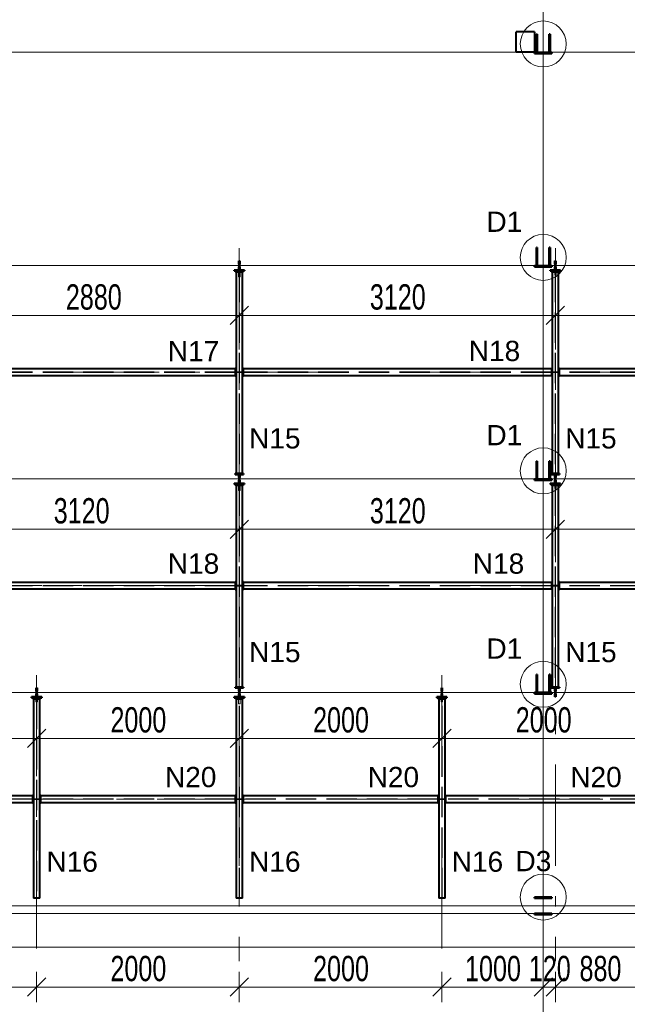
# Model space of a CAD drawing. Header units: metres. Extents: x 212 to 317, y 37 to 97.
# Tile 9 of 52: x 241 to 247, y 42 to 52. Entities that reach past the tile are written whole.
import ezdxf

# ---------------------------------------------------------------- set-up
doc = ezdxf.new("R2010")
doc.units = ezdxf.units.M
doc.linetypes.add('__RA_15', pattern=[1.7, 1, -0.3, 0.1, -0.3])
doc.linetypes.add('__RA_2', pattern=[0.4, 0.3, -0.1])
for name, color, linetype, lineweight in [('OSY', 204, '__RA_15', 13), ('POPIS', 7, 'Continuous', 13), ('Standard', 7, 'Continuous', 40), ('VYZTUZ', 11, 'Continuous', 50)]:
    doc.layers.add(name, color=color, linetype=linetype, lineweight=lineweight)
doc.styles.add('ARIAL', font='ARIAL.TTF')

msp = doc.modelspace()

# ---------------------------------------------------------------- linework, layer by layer
at = {"layer": 'OSY', "color": 204, "linetype": 'Continuous', "lineweight": 13}
for p, q in [((246.3962, 40.4228), (246.3962, 66.9208)), ((226.837, 51.728), (298.4065, 51.728)), ((225.637, 49.6203), (298.4065, 49.6203)), ((224.437, 47.5126), (298.4065, 47.5126)), ((222.1385, 45.4049), (298.4065, 45.4049)), ((222.1385, 43.2972), (298.4065, 43.2972))]:
    msp.add_line(p, q, dxfattribs=at)
at = {"layer": 'OSY', "color": 204, "linetype": '__RA_15', "lineweight": 13}
for p, q in [((243.3962, 49.7913), (243.3962, 42.7513)), ((246.5162, 49.7913), (246.5162, 42.7513)), ((224.606, 48.5665), (292.136, 48.5665)), ((223.446, 46.4588), (293.446, 46.4588)), ((241.3962, 45.5759), (241.3962, 42.7513)), ((245.3962, 45.5759), (245.3962, 42.7513)), ((222.186, 44.3511), (294.576, 44.3511))]:
    msp.add_line(p, q, dxfattribs=at)
at = {"layer": 'Standard', "color": 1, "linetype": 'Continuous', "lineweight": 40}
for p, q in [((246.3102, 51.928), (246.1302, 51.928)), ((246.1302, 51.7266), (246.1302, 51.928)), ((246.3102, 51.928), (246.3102, 51.7266)), ((246.3282, 51.7308), (246.3282, 51.9043)), ((246.3362, 51.9043), (246.3282, 51.9043)), ((246.3362, 51.9043), (246.3362, 51.7308)), ((246.4642, 51.9043), (246.4562, 51.9043)), ((246.4562, 51.7308), (246.4562, 51.9043)), ((246.4642, 51.9043), (246.4642, 51.7308)), ((246.3282, 51.7308), (246.3362, 51.7308)), ((246.4562, 51.7308), (246.4642, 51.7308)), ((246.3102, 51.7266), (246.1302, 51.7266)), ((246.3102, 51.7152), (246.3102, 51.7252)), ((246.4802, 51.7252), (246.3102, 51.7252)), ((246.3102, 51.7152), (246.4802, 51.7152)), ((246.4802, 51.7252), (246.4802, 51.7152)), ((246.3282, 49.6231), (246.3282, 49.7966)), ((246.3362, 49.7966), (246.3282, 49.7966)), ((246.3362, 49.7966), (246.3362, 49.6231)), ((246.4642, 49.7966), (246.4562, 49.7966)), ((246.4562, 49.6231), (246.4562, 49.7966)), ((246.4642, 49.7966), (246.4642, 49.6231)), ((243.3922, 49.6653), (243.4002, 49.6653)), ((243.3922, 49.6331), (243.3922, 49.6653)), ((243.4002, 49.6331), (243.3922, 49.6331)), ((243.3922, 49.6331), (243.3922, 49.6231)), ((243.3922, 49.6231), (243.4002, 49.6231)), ((243.4002, 49.6175), (243.3922, 49.6175)), ((243.3922, 49.6175), (243.3922, 49.6075)), ((243.3922, 49.6075), (243.4002, 49.6075)), ((243.3922, 49.5753), (243.3922, 49.6075)), ((243.4002, 49.6653), (243.4002, 49.6331)), ((243.4002, 49.6231), (243.4002, 49.6331)), ((243.4002, 49.6075), (243.4002, 49.6175)), ((243.4002, 49.6075), (243.4002, 49.5753)), ((246.3102, 49.6075), (246.3102, 49.6175)), ((246.4802, 49.6175), (246.3102, 49.6175)), ((246.3102, 49.6075), (246.4802, 49.6075)), ((246.3282, 49.6231), (246.3362, 49.6231)), ((246.4562, 49.6231), (246.4642, 49.6231)), ((246.4802, 49.6175), (246.4802, 49.6075)), ((246.5122, 49.6653), (246.5202, 49.6653)), ((246.5122, 49.6331), (246.5122, 49.6653)), ((246.5202, 49.6331), (246.5122, 49.6331)), ((246.5122, 49.6331), (246.5122, 49.6231)), ((246.5122, 49.6231), (246.5202, 49.6231)), ((246.5202, 49.6175), (246.5122, 49.6175)), ((246.5122, 49.6175), (246.5122, 49.6075)), ((246.5122, 49.6075), (246.5202, 49.6075)), ((246.5122, 49.5753), (246.5122, 49.6075)), ((246.5202, 49.6653), (246.5202, 49.6331)), ((246.5202, 49.6231), (246.5202, 49.6331)), ((246.5202, 49.6075), (246.5202, 49.6175)), ((246.5202, 49.6075), (246.5202, 49.5753)), ((243.3462, 49.5673), (243.3462, 49.5753)), ((243.4462, 49.5753), (243.3462, 49.5753)), ((243.3462, 49.5673), (243.4462, 49.5673)), ((243.354, 49.5673), (243.354, 49.5623)), ((243.354, 49.5623), (243.389, 49.5623)), ((243.3642, 49.5573), (243.3642, 47.5656)), ((243.3642, 49.5573), (243.4282, 49.5573)), ((243.389, 49.5623), (243.389, 49.5573)), ((243.394, 49.5573), (243.394, 49.5673)), ((243.3984, 49.5673), (243.3984, 49.5573)), ((243.4034, 49.5573), (243.4034, 49.5623)), ((243.4034, 49.5623), (243.4384, 49.5623)), ((243.4282, 47.5656), (243.4282, 49.5573)), ((243.4384, 49.5623), (243.4384, 49.5673)), ((243.4462, 49.5753), (243.4462, 49.5673)), ((246.4662, 49.5673), (246.4662, 49.5753)), ((246.5662, 49.5753), (246.4662, 49.5753)), ((246.4662, 49.5673), (246.5662, 49.5673)), ((246.474, 49.5673), (246.474, 49.5623)), ((246.474, 49.5623), (246.509, 49.5623)), ((246.4842, 49.5573), (246.4842, 47.5656)), ((246.4842, 49.5573), (246.5482, 49.5573)), ((246.509, 49.5623), (246.509, 49.5573)), ((246.514, 49.5573), (246.514, 49.5673)), ((246.5184, 49.5673), (246.5184, 49.5573)), ((246.5234, 49.5573), (246.5234, 49.5623)), ((246.5234, 49.5623), (246.5584, 49.5623)), ((246.5482, 47.5656), (246.5482, 49.5573)), ((246.5584, 49.5623), (246.5584, 49.5673)), ((246.5662, 49.5753), (246.5662, 49.5673)), ((243.3562, 48.5985), (240.5562, 48.5985)), ((240.5562, 48.5345), (243.3562, 48.5345)), ((243.3562, 48.6065), (243.3562, 48.5985)), ((243.3562, 48.6065), (243.3642, 48.6065)), ((243.3562, 48.5985), (243.3562, 48.5345)), ((243.3562, 48.5345), (243.3562, 48.5265)), ((243.3642, 48.5265), (243.3562, 48.5265)), ((243.4282, 48.6065), (243.4362, 48.6065)), ((243.4362, 48.5265), (243.4282, 48.5265)), ((243.4362, 48.5985), (243.4362, 48.6065)), ((243.4362, 48.5345), (243.4362, 48.5985)), ((246.4762, 48.5985), (243.4362, 48.5985)), ((243.4362, 48.5265), (243.4362, 48.5345)), ((243.4362, 48.5345), (246.4762, 48.5345)), ((246.4762, 48.6065), (246.4762, 48.5985)), ((246.4762, 48.6065), (246.4842, 48.6065)), ((246.4762, 48.5985), (246.4762, 48.5345)), ((246.4762, 48.5345), (246.4762, 48.5265)), ((246.4842, 48.5265), (246.4762, 48.5265)), ((246.5482, 48.6065), (246.5562, 48.6065)), ((246.5562, 48.5265), (246.5482, 48.5265)), ((246.5562, 48.5985), (246.5562, 48.6065)), ((246.5562, 48.5345), (246.5562, 48.5985)), ((249.3562, 48.5985), (246.5562, 48.5985)), ((246.5562, 48.5265), (246.5562, 48.5345)), ((246.5562, 48.5345), (249.3562, 48.5345)), ((246.3282, 47.5154), (246.3282, 47.6889)), ((246.3362, 47.6889), (246.3282, 47.6889)), ((246.3362, 47.6889), (246.3362, 47.5154)), ((246.4642, 47.6889), (246.4562, 47.6889)), ((246.4562, 47.5154), (246.4562, 47.6889)), ((246.4642, 47.6889), (246.4642, 47.5154)), ((243.3562, 47.5576), (243.3562, 47.5656)), ((243.3642, 47.5656), (243.3562, 47.5656)), ((243.3562, 47.5576), (243.4362, 47.5576)), ((243.4282, 47.5656), (243.3642, 47.5656)), ((243.3922, 47.5254), (243.3922, 47.5576)), ((243.4002, 47.5576), (243.4002, 47.5254)), ((243.4362, 47.5656), (243.4282, 47.5656)), ((243.4362, 47.5656), (243.4362, 47.5576)), ((246.4762, 47.5576), (246.4762, 47.5656)), ((246.4842, 47.5656), (246.4762, 47.5656)), ((246.4762, 47.5576), (246.5562, 47.5576)), ((246.5482, 47.5656), (246.4842, 47.5656)), ((246.5122, 47.5254), (246.5122, 47.5576)), ((246.5202, 47.5576), (246.5202, 47.5254)), ((246.5562, 47.5656), (246.5482, 47.5656)), ((246.5562, 47.5656), (246.5562, 47.5576)), ((243.3462, 47.4596), (243.3462, 47.4676)), ((243.4462, 47.4676), (243.3462, 47.4676)), ((243.3462, 47.4596), (243.4462, 47.4596)), ((243.354, 47.4596), (243.354, 47.4546)), ((243.354, 47.4546), (243.389, 47.4546)), ((243.3642, 47.4496), (243.3642, 45.4579)), ((243.3642, 47.4496), (243.4282, 47.4496)), ((243.389, 47.4546), (243.389, 47.4496)), ((243.4002, 47.5254), (243.3922, 47.5254)), ((243.3922, 47.5254), (243.3922, 47.5154)), ((243.3922, 47.5154), (243.4002, 47.5154)), ((243.4002, 47.5098), (243.3922, 47.5098)), ((243.3922, 47.5098), (243.3922, 47.4998)), ((243.3922, 47.4998), (243.4002, 47.4998)), ((243.3922, 47.4676), (243.3922, 47.4998)), ((243.394, 47.4496), (243.394, 47.4596)), ((243.3984, 47.4596), (243.3984, 47.4496)), ((243.4002, 47.5154), (243.4002, 47.5254)), ((243.4002, 47.4998), (243.4002, 47.5098)), ((243.4002, 47.4998), (243.4002, 47.4676)), ((243.4034, 47.4496), (243.4034, 47.4546)), ((243.4034, 47.4546), (243.4384, 47.4546)), ((243.4282, 45.4579), (243.4282, 47.4496)), ((243.4384, 47.4546), (243.4384, 47.4596)), ((243.4462, 47.4676), (243.4462, 47.4596)), ((246.3102, 47.4998), (246.3102, 47.5098)), ((246.4802, 47.5098), (246.3102, 47.5098)), ((246.3102, 47.4998), (246.4802, 47.4998)), ((246.3282, 47.5154), (246.3362, 47.5154)), ((246.4562, 47.5154), (246.4642, 47.5154)), ((246.4662, 47.4596), (246.4662, 47.4676)), ((246.5662, 47.4676), (246.4662, 47.4676)), ((246.4662, 47.4596), (246.5662, 47.4596)), ((246.474, 47.4596), (246.474, 47.4546)), ((246.474, 47.4546), (246.509, 47.4546)), ((246.4802, 47.5098), (246.4802, 47.4998)), ((246.4842, 47.4496), (246.4842, 45.4579)), ((246.4842, 47.4496), (246.5482, 47.4496)), ((246.509, 47.4546), (246.509, 47.4496)), ((246.5202, 47.5254), (246.5122, 47.5254)), ((246.5122, 47.5254), (246.5122, 47.5154)), ((246.5122, 47.5154), (246.5202, 47.5154)), ((246.5202, 47.5098), (246.5122, 47.5098)), ((246.5122, 47.5098), (246.5122, 47.4998)), ((246.5122, 47.4998), (246.5202, 47.4998)), ((246.5122, 47.4676), (246.5122, 47.4998)), ((246.514, 47.4496), (246.514, 47.4596)), ((246.5184, 47.4596), (246.5184, 47.4496)), ((246.5202, 47.5154), (246.5202, 47.5254)), ((246.5202, 47.4998), (246.5202, 47.5098)), ((246.5202, 47.4998), (246.5202, 47.4676)), ((246.5234, 47.4496), (246.5234, 47.4546)), ((246.5234, 47.4546), (246.5584, 47.4546)), ((246.5482, 45.4579), (246.5482, 47.4496)), ((246.5584, 47.4546), (246.5584, 47.4596)), ((246.5662, 47.4676), (246.5662, 47.4596)), ((243.3562, 46.4908), (240.3162, 46.4908)), ((243.3562, 46.4988), (243.3562, 46.4908)), ((243.3562, 46.4988), (243.3642, 46.4988)), ((243.3562, 46.4908), (243.3562, 46.4268)), ((243.4282, 46.4988), (243.4362, 46.4988)), ((243.4362, 46.4908), (243.4362, 46.4988)), ((243.4362, 46.4268), (243.4362, 46.4908)), ((246.4762, 46.4908), (243.4362, 46.4908)), ((246.4762, 46.4988), (246.4762, 46.4908)), ((246.4762, 46.4988), (246.4842, 46.4988)), ((246.4762, 46.4908), (246.4762, 46.4268)), ((246.5482, 46.4988), (246.5562, 46.4988)), ((246.5562, 46.4908), (246.5562, 46.4988)), ((246.5562, 46.4268), (246.5562, 46.4908)), ((249.3562, 46.4908), (246.5562, 46.4908)), ((240.3162, 46.4268), (243.3562, 46.4268)), ((243.3562, 46.4268), (243.3562, 46.4188)), ((243.3642, 46.4188), (243.3562, 46.4188)), ((243.4362, 46.4188), (243.4282, 46.4188)), ((243.4362, 46.4188), (243.4362, 46.4268)), ((243.4362, 46.4268), (246.4762, 46.4268)), ((246.4762, 46.4268), (246.4762, 46.4188)), ((246.4842, 46.4188), (246.4762, 46.4188)), ((246.5562, 46.4188), (246.5482, 46.4188)), ((246.5562, 46.4188), (246.5562, 46.4268)), ((246.5562, 46.4268), (249.3562, 46.4268)), ((246.3282, 45.4077), (246.3282, 45.5812)), ((246.3362, 45.5812), (246.3282, 45.5812)), ((246.3362, 45.5812), (246.3362, 45.4077)), ((246.4642, 45.5812), (246.4562, 45.5812)), ((246.4562, 45.4077), (246.4562, 45.5812)), ((246.4642, 45.5812), (246.4642, 45.4077)), ((241.3922, 45.4499), (241.4002, 45.4499)), ((241.3922, 45.4177), (241.3922, 45.4499)), ((241.4002, 45.4177), (241.3922, 45.4177)), ((241.3922, 45.4177), (241.3922, 45.4077)), ((241.3922, 45.4077), (241.4002, 45.4077)), ((241.4002, 45.4499), (241.4002, 45.4177)), ((241.4002, 45.4077), (241.4002, 45.4177)), ((243.3562, 45.4499), (243.3562, 45.4579)), ((243.3642, 45.4579), (243.3562, 45.4579)), ((243.3562, 45.4499), (243.4362, 45.4499)), ((243.4282, 45.4579), (243.3642, 45.4579)), ((243.3922, 45.4177), (243.3922, 45.4499)), ((243.4002, 45.4177), (243.3922, 45.4177)), ((243.3922, 45.4177), (243.3922, 45.4077)), ((243.3922, 45.4077), (243.4002, 45.4077)), ((243.4002, 45.4499), (243.4002, 45.4177)), ((243.4002, 45.4077), (243.4002, 45.4177)), ((243.4362, 45.4579), (243.4282, 45.4579)), ((243.4362, 45.4579), (243.4362, 45.4499)), ((245.3922, 45.4499), (245.4002, 45.4499)), ((245.3922, 45.4177), (245.3922, 45.4499)), ((245.4002, 45.4177), (245.3922, 45.4177)), ((245.3922, 45.4177), (245.3922, 45.4077)), ((245.3922, 45.4077), (245.4002, 45.4077)), ((245.4002, 45.4499), (245.4002, 45.4177)), ((245.4002, 45.4077), (245.4002, 45.4177)), ((246.3282, 45.4077), (246.3362, 45.4077)), ((246.4562, 45.4077), (246.4642, 45.4077)), ((246.4762, 45.4499), (246.4762, 45.4579)), ((246.4842, 45.4579), (246.4762, 45.4579)), ((246.4762, 45.4499), (246.5562, 45.4499)), ((246.5482, 45.4579), (246.4842, 45.4579)), ((246.5122, 45.4177), (246.5122, 45.4499)), ((246.5202, 45.4177), (246.5122, 45.4177)), ((246.5122, 45.4177), (246.5122, 45.4077)), ((246.5122, 45.4077), (246.5202, 45.4077)), ((246.5202, 45.4499), (246.5202, 45.4177)), ((246.5202, 45.4077), (246.5202, 45.4177)), ((246.5562, 45.4579), (246.5482, 45.4579)), ((246.5562, 45.4579), (246.5562, 45.4499)), ((241.3462, 45.3519), (241.3462, 45.3599)), ((241.4462, 45.3599), (241.3462, 45.3599)), ((241.3462, 45.3519), (241.4462, 45.3519)), ((241.354, 45.3519), (241.354, 45.3469)), ((241.354, 45.3469), (241.389, 45.3469)), ((241.3642, 45.3419), (241.3642, 43.3722)), ((241.3642, 45.3419), (241.4282, 45.3419)), ((241.389, 45.3469), (241.389, 45.3419)), ((241.4002, 45.4021), (241.3922, 45.4021)), ((241.3922, 45.4021), (241.3922, 45.3921)), ((241.3922, 45.3921), (241.4002, 45.3921)), ((241.3922, 45.3599), (241.3922, 45.3921)), ((241.394, 45.3419), (241.394, 45.3519)), ((241.3984, 45.3519), (241.3984, 45.3419)), ((241.4002, 45.3921), (241.4002, 45.4021)), ((241.4002, 45.3921), (241.4002, 45.3599)), ((241.4034, 45.3419), (241.4034, 45.3469)), ((241.4034, 45.3469), (241.4384, 45.3469)), ((241.4282, 43.3722), (241.4282, 45.3419)), ((241.4384, 45.3469), (241.4384, 45.3519)), ((241.4462, 45.3599), (241.4462, 45.3519)), ((243.3462, 45.3519), (243.3462, 45.3599)), ((243.4462, 45.3599), (243.3462, 45.3599)), ((243.3462, 45.3519), (243.4462, 45.3519)), ((243.354, 45.3519), (243.354, 45.3469)), ((243.354, 45.3469), (243.389, 45.3469)), ((243.3642, 45.3419), (243.4282, 45.3419)), ((243.3642, 45.3419), (243.3642, 43.3722)), ((243.389, 45.3469), (243.389, 45.3419)), ((243.4002, 45.4021), (243.3922, 45.4021)), ((243.3922, 45.4021), (243.3922, 45.3921)), ((243.3922, 45.3921), (243.4002, 45.3921)), ((243.3922, 45.3599), (243.3922, 45.3921)), ((243.394, 45.3419), (243.394, 45.3519)), ((243.3984, 45.3519), (243.3984, 45.3419)), ((243.4002, 45.3921), (243.4002, 45.4021)), ((243.4002, 45.3921), (243.4002, 45.3599)), ((243.4034, 45.3419), (243.4034, 45.3469)), ((243.4034, 45.3469), (243.4384, 45.3469)), ((243.4282, 43.3722), (243.4282, 45.3419)), ((243.4384, 45.3469), (243.4384, 45.3519)), ((243.4462, 45.3599), (243.4462, 45.3519)), ((245.3462, 45.3519), (245.3462, 45.3599)), ((245.4462, 45.3599), (245.3462, 45.3599)), ((245.3462, 45.3519), (245.4462, 45.3519)), ((245.354, 45.3519), (245.354, 45.3469)), ((245.354, 45.3469), (245.389, 45.3469)), ((245.3642, 45.3419), (245.4282, 45.3419)), ((245.3642, 45.3419), (245.3642, 43.3722)), ((245.389, 45.3469), (245.389, 45.3419)), ((245.4002, 45.4021), (245.3922, 45.4021)), ((245.3922, 45.4021), (245.3922, 45.3921)), ((245.3922, 45.3921), (245.4002, 45.3921)), ((245.3922, 45.3599), (245.3922, 45.3921)), ((245.394, 45.3419), (245.394, 45.3519)), ((245.3984, 45.3519), (245.3984, 45.3419)), ((245.4002, 45.3921), (245.4002, 45.4021)), ((245.4002, 45.3921), (245.4002, 45.3599)), ((245.4034, 45.3419), (245.4034, 45.3469)), ((245.4034, 45.3469), (245.4384, 45.3469)), ((245.4282, 43.3722), (245.4282, 45.3419)), ((245.4384, 45.3469), (245.4384, 45.3519)), ((245.4462, 45.3599), (245.4462, 45.3519)), ((246.3102, 45.3921), (246.3102, 45.4021)), ((246.4802, 45.4021), (246.3102, 45.4021)), ((246.3102, 45.3921), (246.4802, 45.3921)), ((246.4802, 45.4021), (246.4802, 45.3921)), ((246.5202, 45.4021), (246.5122, 45.4021)), ((246.5122, 45.4021), (246.5122, 45.3921)), ((246.5122, 45.3921), (246.5202, 45.3921)), ((246.5122, 45.3599), (246.5122, 45.3921)), ((246.5202, 45.3599), (246.5122, 45.3599)), ((246.5202, 45.3921), (246.5202, 45.4021)), ((246.5202, 45.3921), (246.5202, 45.3599)), ((241.3562, 44.3831), (239.4362, 44.3831)), ((241.3562, 44.3911), (241.3562, 44.3831)), ((241.3562, 44.3911), (241.3642, 44.3911)), ((241.3562, 44.3831), (241.3562, 44.3191)), ((241.4282, 44.3911), (241.4362, 44.3911)), ((241.4362, 44.3831), (241.4362, 44.3911)), ((241.4362, 44.3191), (241.4362, 44.3831)), ((243.3562, 44.3831), (241.4362, 44.3831)), ((243.3562, 44.3911), (243.3562, 44.3831)), ((243.3562, 44.3911), (243.3642, 44.3911)), ((243.3562, 44.3831), (243.3562, 44.3191)), ((243.4282, 44.3911), (243.4362, 44.3911)), ((243.4362, 44.3831), (243.4362, 44.3911)), ((243.4362, 44.3191), (243.4362, 44.3831)), ((245.3562, 44.3831), (243.4362, 44.3831)), ((245.3562, 44.3911), (245.3562, 44.3831)), ((245.3562, 44.3911), (245.3642, 44.3911)), ((245.3562, 44.3831), (245.3562, 44.3191)), ((245.4282, 44.3911), (245.4362, 44.3911)), ((245.4362, 44.3831), (245.4362, 44.3911)), ((245.4362, 44.3191), (245.4362, 44.3831)), ((247.3562, 44.3831), (245.4362, 44.3831)), ((239.4362, 44.3191), (241.3562, 44.3191)), ((241.3562, 44.3191), (241.3562, 44.3111)), ((241.3642, 44.3111), (241.3562, 44.3111)), ((241.4362, 44.3111), (241.4282, 44.3111)), ((241.4362, 44.3111), (241.4362, 44.3191)), ((241.4362, 44.3191), (243.3562, 44.3191)), ((243.3562, 44.3191), (243.3562, 44.3111)), ((243.3642, 44.3111), (243.3562, 44.3111)), ((243.4362, 44.3111), (243.4282, 44.3111)), ((243.4362, 44.3111), (243.4362, 44.3191)), ((243.4362, 44.3191), (245.3562, 44.3191)), ((245.3562, 44.3191), (245.3562, 44.3111)), ((245.3642, 44.3111), (245.3562, 44.3111)), ((245.4362, 44.3111), (245.4282, 44.3111)), ((245.4362, 44.3111), (245.4362, 44.3191)), ((245.4362, 44.3191), (247.3562, 44.3191)), ((241.4282, 43.3722), (241.3642, 43.3722)), ((243.4282, 43.3722), (243.3642, 43.3722)), ((245.4282, 43.3722), (245.3642, 43.3722)), ((246.3102, 43.3722), (246.3102, 43.3822)), ((246.4802, 43.3822), (246.3102, 43.3822)), ((246.3102, 43.3722), (246.4802, 43.3722)), ((246.4802, 43.3822), (246.4802, 43.3722)), ((246.4802, 43.2222), (246.3102, 43.2222)), ((246.3102, 43.2122), (246.3102, 43.2222)), ((246.3102, 43.2122), (246.4802, 43.2122)), ((246.4802, 43.2222), (246.4802, 43.2122))]:
    msp.add_line(p, q, dxfattribs=at)
at = {"layer": 'Standard', "color": 136, "linetype": '__RA_2', "lineweight": 18}
for p, q in [((246.3282, 51.7912), (246.3362, 51.7912)), ((246.4562, 51.7912), (246.4642, 51.7912)), ((246.3282, 49.6835), (246.3362, 49.6835)), ((246.4562, 49.6835), (246.4642, 49.6835)), ((243.389, 49.5573), (243.389, 49.5073)), ((243.389, 49.5073), (243.394, 49.5073)), ((243.394, 49.5573), (243.394, 47.5656)), ((243.3984, 49.5573), (243.3984, 47.5656)), ((243.3984, 49.5073), (243.4034, 49.5073)), ((243.4034, 49.5073), (243.4034, 49.5573)), ((246.509, 49.5573), (246.509, 49.5273)), ((246.509, 49.5273), (246.514, 49.5273)), ((246.514, 49.5573), (246.514, 47.5656)), ((246.5184, 49.5573), (246.5184, 47.5656)), ((246.5184, 49.5273), (246.5234, 49.5273)), ((246.5234, 49.5273), (246.5234, 49.5573)), ((243.3562, 48.5687), (240.5562, 48.5687)), ((243.3562, 48.5643), (240.5562, 48.5643)), ((243.3642, 48.5705), (243.384, 48.5705)), ((243.384, 48.5625), (243.3642, 48.5625)), ((243.394, 48.5705), (243.384, 48.5705)), ((243.384, 48.5705), (243.384, 48.5625)), ((243.384, 48.5625), (243.394, 48.5625)), ((243.4084, 48.5705), (243.3984, 48.5705)), ((243.3984, 48.5625), (243.4084, 48.5625)), ((243.4084, 48.5625), (243.4084, 48.5705)), ((243.4084, 48.5705), (243.4282, 48.5705)), ((243.4282, 48.5625), (243.4084, 48.5625)), ((246.4762, 48.5687), (243.4362, 48.5687)), ((246.4762, 48.5643), (243.4362, 48.5643)), ((246.4842, 48.5705), (246.504, 48.5705)), ((246.504, 48.5625), (246.4842, 48.5625)), ((246.514, 48.5705), (246.504, 48.5705)), ((246.504, 48.5705), (246.504, 48.5625)), ((246.504, 48.5625), (246.514, 48.5625)), ((246.5284, 48.5705), (246.5184, 48.5705)), ((246.5184, 48.5625), (246.5284, 48.5625)), ((246.5284, 48.5625), (246.5284, 48.5705)), ((246.5284, 48.5705), (246.5482, 48.5705)), ((246.5482, 48.5625), (246.5284, 48.5625)), ((249.3562, 48.5687), (246.5562, 48.5687)), ((249.3562, 48.5643), (246.5562, 48.5643)), ((246.3282, 47.5758), (246.3362, 47.5758)), ((246.4562, 47.5758), (246.4642, 47.5758)), ((243.389, 47.4496), (243.389, 47.3996)), ((243.394, 47.4496), (243.394, 45.4579)), ((243.3984, 47.4496), (243.3984, 45.4579)), ((243.4034, 47.3996), (243.4034, 47.4496)), ((246.509, 47.4496), (246.509, 47.4196)), ((246.514, 47.4496), (246.514, 45.4579)), ((246.5184, 47.4496), (246.5184, 45.4579)), ((246.5234, 47.4196), (246.5234, 47.4496)), ((243.389, 47.3996), (243.394, 47.3996)), ((243.3984, 47.3996), (243.4034, 47.3996)), ((246.509, 47.4196), (246.514, 47.4196)), ((246.5184, 47.4196), (246.5234, 47.4196)), ((243.3562, 46.461), (240.3162, 46.461)), ((243.3562, 46.4566), (240.3162, 46.4566)), ((243.3642, 46.4628), (243.384, 46.4628)), ((243.384, 46.4548), (243.3642, 46.4548)), ((243.394, 46.4628), (243.384, 46.4628)), ((243.384, 46.4628), (243.384, 46.4548)), ((243.384, 46.4548), (243.394, 46.4548)), ((243.4084, 46.4628), (243.3984, 46.4628)), ((243.3984, 46.4548), (243.4084, 46.4548)), ((243.4084, 46.4548), (243.4084, 46.4628)), ((243.4084, 46.4628), (243.4282, 46.4628)), ((243.4282, 46.4548), (243.4084, 46.4548)), ((246.4762, 46.461), (243.4362, 46.461)), ((246.4762, 46.4566), (243.4362, 46.4566)), ((246.4842, 46.4628), (246.504, 46.4628)), ((246.504, 46.4548), (246.4842, 46.4548)), ((246.514, 46.4628), (246.504, 46.4628)), ((246.504, 46.4628), (246.504, 46.4548)), ((246.504, 46.4548), (246.514, 46.4548)), ((246.5284, 46.4628), (246.5184, 46.4628)), ((246.5184, 46.4548), (246.5284, 46.4548)), ((246.5284, 46.4548), (246.5284, 46.4628)), ((246.5284, 46.4628), (246.5482, 46.4628)), ((246.5482, 46.4548), (246.5284, 46.4548)), ((249.3562, 46.461), (246.5562, 46.461)), ((249.3562, 46.4566), (246.5562, 46.4566)), ((246.3282, 45.4681), (246.3362, 45.4681)), ((246.4562, 45.4681), (246.4642, 45.4681)), ((241.389, 45.3419), (241.389, 45.3119)), ((241.389, 45.3119), (241.394, 45.3119)), ((241.394, 45.3419), (241.394, 43.3722)), ((241.3984, 45.3419), (241.3984, 43.3722)), ((241.3984, 45.3119), (241.4034, 45.3119)), ((241.4034, 45.3119), (241.4034, 45.3419)), ((243.389, 45.3419), (243.389, 45.2919)), ((243.394, 43.3722), (243.394, 45.3419)), ((243.3984, 43.3722), (243.3984, 45.3419)), ((243.4034, 45.2919), (243.4034, 45.3419)), ((245.389, 45.3419), (245.389, 45.3119)), ((245.389, 45.3119), (245.394, 45.3119)), ((245.394, 43.3722), (245.394, 45.3419)), ((245.3984, 43.3722), (245.3984, 45.3419)), ((245.3984, 45.3119), (245.4034, 45.3119)), ((245.4034, 45.3119), (245.4034, 45.3419)), ((243.389, 45.2919), (243.394, 45.2919)), ((243.3984, 45.2919), (243.4034, 45.2919)), ((241.3562, 44.3533), (239.4362, 44.3533)), ((241.3562, 44.3489), (239.4362, 44.3489)), ((241.3642, 44.3551), (241.384, 44.3551)), ((241.384, 44.3471), (241.3642, 44.3471)), ((241.394, 44.3551), (241.384, 44.3551)), ((241.384, 44.3551), (241.384, 44.3471)), ((241.384, 44.3471), (241.394, 44.3471)), ((241.4084, 44.3551), (241.3984, 44.3551)), ((241.3984, 44.3471), (241.4084, 44.3471)), ((241.4084, 44.3471), (241.4084, 44.3551)), ((241.4084, 44.3551), (241.4282, 44.3551)), ((241.4282, 44.3471), (241.4084, 44.3471)), ((243.3562, 44.3533), (241.4362, 44.3533)), ((243.3562, 44.3489), (241.4362, 44.3489)), ((243.3642, 44.3551), (243.384, 44.3551)), ((243.384, 44.3471), (243.3642, 44.3471)), ((243.394, 44.3551), (243.384, 44.3551)), ((243.384, 44.3551), (243.384, 44.3471)), ((243.384, 44.3471), (243.394, 44.3471)), ((243.4084, 44.3551), (243.3984, 44.3551)), ((243.3984, 44.3471), (243.4084, 44.3471)), ((243.4084, 44.3471), (243.4084, 44.3551)), ((243.4084, 44.3551), (243.4282, 44.3551)), ((243.4282, 44.3471), (243.4084, 44.3471)), ((245.3562, 44.3533), (243.4362, 44.3533)), ((245.3562, 44.3489), (243.4362, 44.3489)), ((245.3642, 44.3551), (245.384, 44.3551)), ((245.384, 44.3471), (245.3642, 44.3471)), ((245.394, 44.3551), (245.384, 44.3551)), ((245.384, 44.3551), (245.384, 44.3471)), ((245.384, 44.3471), (245.394, 44.3471)), ((245.4084, 44.3551), (245.3984, 44.3551)), ((245.3984, 44.3471), (245.4084, 44.3471)), ((245.4084, 44.3471), (245.4084, 44.3551)), ((245.4084, 44.3551), (245.4282, 44.3551)), ((245.4282, 44.3471), (245.4084, 44.3471)), ((247.3562, 44.3533), (245.4362, 44.3533)), ((247.3562, 44.3489), (245.4362, 44.3489))]:
    msp.add_line(p, q, dxfattribs=at)
at = {"layer": 'Standard', "color": 7, "linetype": 'Continuous', "lineweight": 13}
msp.add_line((221.9942, 43.2222), (294.7982, 43.2222), dxfattribs=at)
at = {"layer": 'Standard', "color": 7, "linetype": 'Continuous', "lineweight": 18}
msp.add_lwpolyline([(217.2085, 42.889), (298.5065, 42.889), (298.5065, 65.318), (217.2085, 65.318), (217.2085, 42.889)], dxfattribs=at)
at = {"layer": 'Standard', "color": 204, "linetype": 'Continuous', "lineweight": 13}
for centre in [(246.3962, 51.808), (246.3962, 49.7003), (246.3962, 47.5926), (246.3962, 45.4849), (246.3962, 43.3837)]:
    msp.add_circle(centre, 0.2269, dxfattribs=at)
at = {"layer": 'VYZTUZ', "color": 171, "linetype": 'Continuous', "lineweight": 18}
for p, q in [((243.3062, 49.0372), (243.4862, 49.2172)), ((243.3962, 49.1272), (243.3962, 49.2772)), ((246.4262, 49.0372), (246.6062, 49.2172)), ((246.5162, 49.1272), (246.5162, 49.2772)), ((240.5162, 49.1272), (243.3962, 49.1272)), ((243.3962, 49.1272), (243.3962, 48.9772)), ((243.3962, 49.1272), (246.5162, 49.1272)), ((246.5162, 49.1272), (246.5162, 48.9772)), ((246.5162, 49.1272), (249.3962, 49.1272)), ((243.3962, 47.0151), (243.3962, 47.1651)), ((246.5162, 47.0151), (246.5162, 47.1651)), ((243.3062, 46.9251), (243.4862, 47.1051)), ((246.4262, 46.9251), (246.6062, 47.1051)), ((240.2762, 47.0151), (243.3962, 47.0151)), ((243.3962, 47.0151), (243.3962, 46.8651)), ((243.3962, 47.0151), (246.5162, 47.0151)), ((246.5162, 47.0151), (246.5162, 46.8651)), ((246.5162, 47.0151), (249.3962, 47.0151)), ((241.3062, 44.861), (241.4862, 45.041)), ((241.3962, 44.951), (241.3962, 45.101)), ((243.3062, 44.861), (243.4862, 45.041)), ((243.3962, 44.951), (243.3962, 45.101)), ((245.3062, 44.861), (245.4862, 45.041)), ((245.3962, 44.951), (245.3962, 45.101)), ((239.3962, 44.951), (241.3962, 44.951)), ((241.3962, 44.951), (241.3962, 44.801)), ((241.3962, 44.951), (243.3962, 44.951)), ((243.3962, 44.951), (243.3962, 44.801)), ((243.3962, 44.951), (245.3962, 44.951)), ((245.3962, 44.951), (245.3962, 44.801)), ((245.3962, 44.951), (247.3962, 44.951)), ((241.3962, 42.4953), (241.3962, 42.6453)), ((243.3962, 42.4953), (243.3962, 42.6453)), ((245.3962, 42.4953), (245.3962, 42.6453)), ((246.3962, 42.4953), (246.3962, 42.6453)), ((246.5162, 42.4953), (246.5162, 42.6453)), ((241.0405, 42.4953), (241.3962, 42.4953)), ((241.3062, 42.4053), (241.4862, 42.5853)), ((241.3962, 42.4953), (241.3962, 42.3453)), ((241.3962, 42.4953), (243.3962, 42.4953)), ((243.3062, 42.4053), (243.4862, 42.5853)), ((243.3962, 42.4953), (243.3962, 42.3453)), ((243.3962, 42.4953), (245.3962, 42.4953)), ((245.3062, 42.4053), (245.4862, 42.5853)), ((245.3962, 42.4953), (245.3962, 42.3453)), ((245.3962, 42.4953), (246.3962, 42.4953)), ((246.3062, 42.4053), (246.4862, 42.5853)), ((246.3962, 42.4953), (246.3962, 42.3453)), ((246.3962, 42.4953), (246.5162, 42.4953)), ((246.4262, 42.4053), (246.6062, 42.5853)), ((246.5162, 42.4953), (246.5162, 42.3453)), ((246.5162, 42.4953), (247.3962, 42.4953))]:
    msp.add_line(p, q, dxfattribs=at)

# ---------------------------------------------------------------- texts
at = {"layer": 'POPIS', "color": 204, "linetype": 'Continuous', "lineweight": 13, "char_height": 0.2, "width": 0.09912, "attachment_point": 7, "style": 'ARIAL'}
for s, insert in [('\\W0.99;D1', (245.8355, 49.9528)), ('\\W0.99;N17', (242.6912, 48.674)), ('\\W0.99;N18', (245.6612, 48.674)), ('\\W0.99;D1', (245.8355, 47.8451)), ('\\W0.99;N15', (243.4932, 47.8106)), ('\\W0.99;N15', (246.6131, 47.8106)), ('\\W0.99;N18', (242.6912, 46.574)), ('\\W0.99;N18', (245.7012, 46.574)), ('\\W0.99;N15', (243.4932, 45.7006)), ('\\W0.99;D1', (245.8355, 45.7374)), ('\\W0.99;N15', (246.6131, 45.7006)), ('\\W0.99;N20', (242.6631, 44.466)), ('\\W0.99;N20', (244.6631, 44.466)), ('\\W0.99;N20', (246.6631, 44.466)), ('\\W0.99;N16', (241.4932, 43.6306)), ('\\W0.99;N16', (243.4932, 43.6306)), ('\\W0.99;N16', (245.4932, 43.6306)), ('\\W0.99;D3', (246.1225, 43.6362))]:
    msp.add_mtext(s, dxfattribs=dict(at, insert=insert))
at = {"layer": 'VYZTUZ', "color": 171, "linetype": 'Continuous', "lineweight": 18, "char_height": 0.25, "width": 0.089286, "attachment_point": 7, "style": 'ARIAL'}
for s, insert in [('\\W0.71;2880', (241.6847, 49.1814)), ('\\W0.71;3120', (244.6847, 49.1816)), ('\\W0.71;3120', (241.5647, 47.0696)), ('\\W0.71;3120', (244.6847, 47.0696)), ('\\W0.71;2000', (242.1247, 45.0052)), ('\\W0.71;2000', (244.1247, 45.0052)), ('\\W0.71;2000', (246.1247, 45.0052)), ('\\W0.71;2000', (242.1247, 42.5495)), ('\\W0.71;2000', (244.1247, 42.5495)), ('\\W0.71;1000', (245.6247, 42.5495)), ('\\W0.71;120', (246.2541, 42.5495)), ('\\W0.71;880', (246.7541, 42.5495))]:
    msp.add_mtext(s, dxfattribs=dict(at, insert=insert))

doc.saveas('drawing.dxf')
